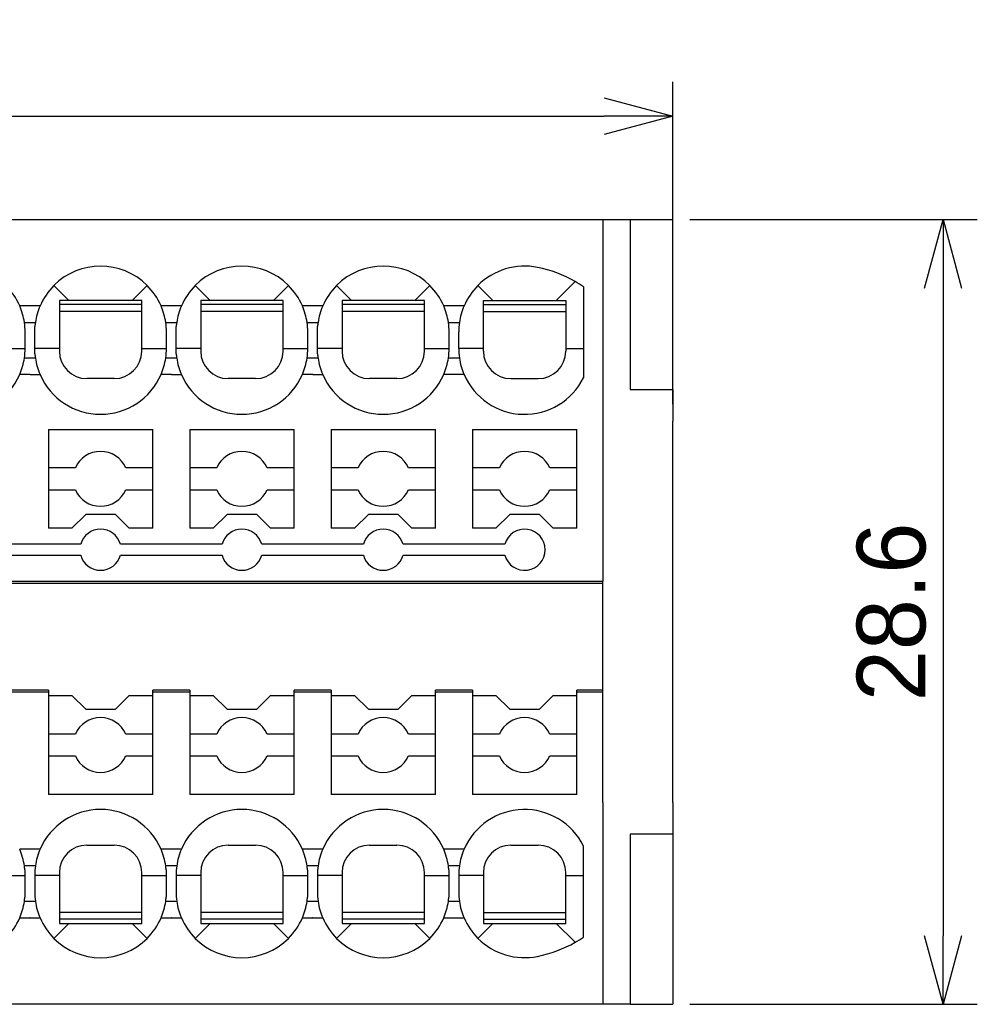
# Model space of a CAD drawing. Header units: millimetres. Extents: x -105 to 192, y -71 to 139.
# Tile 4 of 6: x 18 to 53, y 43 to 79. Entities that reach past the tile are written whole.
import ezdxf

# ---------------------------------------------------------------- set-up
doc = ezdxf.new("R2010")
doc.units = ezdxf.units.MM
doc.header["$LTSCALE"] = 1.5
doc.layers.get('0').update_dxf_attribs({"linetype": 'CONTINUOUS'})
doc.layers.get('Defpoints').update_dxf_attribs({"linetype": 'CONTINUOUS'})
doc.dimstyles.new('ISO-25', dxfattribs={"dimtxt": 2.5, "dimasz": 2.5, "dimexe": 1.25, "dimexo": 0.625, "dimtad": 1, "dimdsep": 46, "dimtxsty": 'STANDARD', "dimblk": 'OPEN30', "dimcen": 2.5, "dimadec": 0, "dimazin": 0, "dimtfac": 1, "dimtmove": 0, "dimatfit": 3, "dimldrblk": 'OPEN30', "dimfxl": 1, "dimarcsym": 0})

# ---------------------------------------------------------------- blocks, each defined once
blk = doc.blocks.new('_Open30')
at = {"color": 0, "linetype": 'ByBlock', "lineweight": -2}
for p, q in [((-1, 0.268), (0, 0)), ((0, 0), (-1, -0.268)), ((0, 0), (-1, 0))]:
    blk.add_line(p, q, dxfattribs=at)
blk = doc.blocks.new('*D15')
at = {"color": 0, "lineweight": -2, "transparency": 16777216}
for p, q in [((-19.107, 57.195), (-19.107, 76.825)), ((41.594, 65.085), (41.594, 76.825)), ((-16.607, 75.575), (39.094, 75.575))]:
    blk.add_line(p, q, dxfattribs=at)
at = {"layer": 'Defpoints', "color": 0, "transparency": 16777216}
for p in [(41.594, 75.575), (41.594, 64.46), (-19.107, 56.57)]:
    blk.add_point(p, dxfattribs=at)
at = {"color": 0, "lineweight": -2, "transparency": 16777216, "xscale": 2.5, "yscale": 2.5, "zscale": 2.5, "rotation": 180}
blk.add_blockref('_Open30', (-19.107, 75.575), dxfattribs=at)
at = {"color": 0, "lineweight": -2, "transparency": 16777216, "xscale": 2.5, "yscale": 2.5, "zscale": 2.5}
blk.add_blockref('_Open30', (41.594, 75.575), dxfattribs=at)
at = {"color": 0, "transparency": 16777216, "insert": (11.244, 77.45), "char_height": 2.5, "attachment_point": 5}
blk.add_mtext('60.7', dxfattribs=at)
blk = doc.blocks.new('*D16')
at = {"color": 0, "lineweight": -2, "transparency": 16777216}
for p, q in [((42.219, 71.81), (52.691, 71.81)), ((51.441, 69.31), (51.441, 45.71)), ((42.219, 43.21), (52.691, 43.21))]:
    blk.add_line(p, q, dxfattribs=at)
at = {"layer": 'Defpoints', "color": 0, "transparency": 16777216}
for p in [(41.594, 71.81), (41.594, 43.21), (51.441, 43.21)]:
    blk.add_point(p, dxfattribs=at)
at = {"color": 0, "lineweight": -2, "transparency": 16777216, "xscale": 2.5, "yscale": 2.5, "zscale": 2.5}
for p, rotation in [((51.441, 71.81), 90), ((51.441, 43.21), 270)]:
    blk.add_blockref('_Open30', p, dxfattribs=dict(at, rotation=rotation))
at = {"color": 0, "transparency": 16777216, "insert": (49.566, 57.51), "char_height": 2.5, "attachment_point": 5, "rotation": 90}
blk.add_mtext('28.6', dxfattribs=at)

msp = doc.modelspace()

# ---------------------------------------------------------------- linework, layer by layer
at = {"linetype": 'Continuous'}
for p, q in [((39.044, 71.81), (39.044, 69.81)), ((40.044, 71.81), (40.044, 65.61)), ((40.044, 71.81), (41.594, 71.81)), ((41.594, 65.61), (41.594, 71.81)), ((39.044, 69.81), (39.044, 68.81)), ((19.594, 68.86), (19.047, 69.407)), ((22.441, 69.407), (21.894, 68.86)), ((24.744, 68.86), (24.197, 69.407)), ((27.591, 69.407), (27.044, 68.86)), ((29.894, 68.86), (29.347, 69.407)), ((32.741, 69.407), (32.194, 68.86)), ((34.497, 69.407), (35.044, 68.86)), ((37.344, 68.86), (38.036, 69.552)), ((38.344, 69.36), (38.344, 67.11)), ((18.183, 68.661), (18.163, 68.661)), ((19.244, 68.86), (19.244, 68.71)), ((19.594, 68.86), (19.244, 68.86)), ((19.244, 68.71), (19.244, 68.46)), ((22.244, 68.71), (19.244, 68.71)), ((21.894, 68.86), (19.594, 68.86)), ((22.244, 68.86), (21.894, 68.86)), ((22.244, 68.71), (22.244, 68.86)), ((22.244, 68.46), (22.244, 68.71)), ((23.333, 68.661), (23.313, 68.661)), ((24.394, 68.86), (24.394, 68.71)), ((24.744, 68.86), (24.394, 68.86)), ((24.394, 68.71), (24.394, 68.46)), ((27.394, 68.71), (24.394, 68.71)), ((27.044, 68.86), (24.744, 68.86)), ((27.394, 68.86), (27.044, 68.86)), ((27.394, 68.71), (27.394, 68.86)), ((27.394, 68.46), (27.394, 68.71)), ((28.483, 68.661), (28.463, 68.661)), ((29.544, 68.86), (29.544, 68.71)), ((29.894, 68.86), (29.544, 68.86)), ((29.544, 68.71), (29.544, 68.46)), ((32.544, 68.71), (29.544, 68.71)), ((32.194, 68.86), (29.894, 68.86)), ((32.544, 68.86), (32.194, 68.86)), ((32.544, 68.71), (32.544, 68.86)), ((32.544, 68.46), (32.544, 68.71)), ((34.694, 68.71), (34.694, 68.86)), ((34.694, 68.86), (35.044, 68.86)), ((34.694, 68.46), (34.694, 68.71)), ((34.694, 68.71), (37.694, 68.71)), ((35.044, 68.86), (37.344, 68.86)), ((37.344, 68.86), (37.694, 68.86)), ((37.694, 68.86), (37.694, 68.71)), ((37.694, 68.71), (37.694, 68.46)), ((39.044, 68.81), (39.044, 64.46)), ((19.244, 68.46), (19.244, 67.11)), ((22.244, 68.46), (19.244, 68.46)), ((22.244, 67.11), (22.244, 68.46)), ((24.394, 68.46), (24.394, 67.11)), ((27.394, 68.46), (24.394, 68.46)), ((27.394, 67.11), (27.394, 68.46)), ((32.544, 68.46), (29.544, 68.46)), ((29.544, 68.46), (29.544, 67.11)), ((32.544, 67.11), (32.544, 68.46)), ((34.694, 68.46), (37.694, 68.46)), ((34.694, 67.11), (34.694, 68.46)), ((37.694, 68.46), (37.694, 67.11)), ((17.969, 68.058), (18.37, 68.058)), ((23.119, 68.058), (23.52, 68.058)), ((28.269, 68.058), (28.67, 68.058)), ((33.419, 68.058), (33.82, 68.058)), ((17.094, 67.11), (17.89, 67.11)), ((17.89, 67.11), (17.994, 67.11)), ((19.244, 67.11), (18.352, 67.11)), ((22.244, 67.11), (23.04, 67.11)), ((23.04, 67.11), (23.144, 67.11)), ((24.394, 67.11), (23.502, 67.11)), ((27.394, 67.11), (28.19, 67.11)), ((28.19, 67.11), (28.294, 67.11)), ((29.544, 67.11), (28.652, 67.11)), ((32.544, 67.11), (33.34, 67.11)), ((33.34, 67.11), (33.444, 67.11)), ((34.694, 67.11), (33.794, 67.11)), ((37.694, 67.11), (38.344, 67.11)), ((38.344, 67.11), (38.344, 66.044)), ((17.969, 66.763), (18.37, 66.763)), ((23.119, 66.763), (23.52, 66.763)), ((28.269, 66.763), (28.67, 66.763)), ((33.419, 66.763), (33.82, 66.763)), ((18.183, 66.16), (18.163, 66.16)), ((23.333, 66.16), (23.313, 66.16)), ((28.483, 66.16), (28.463, 66.16)), ((41.594, 65.61), (41.594, 64.46)), ((39.044, 64.46), (39.044, 58.63)), ((41.594, 50.56), (41.594, 64.46)), ((18.844, 64.16), (18.844, 62.76)), ((18.844, 64.16), (22.644, 64.16)), ((22.644, 62.76), (22.644, 64.16)), ((23.994, 64.16), (27.794, 64.16)), ((23.994, 64.16), (23.994, 62.76)), ((27.794, 62.76), (27.794, 64.16)), ((29.144, 64.16), (32.944, 64.16)), ((29.144, 64.16), (29.144, 62.76)), ((32.944, 62.76), (32.944, 64.16)), ((34.294, 64.16), (34.294, 62.76)), ((34.294, 64.16), (38.094, 64.16)), ((38.094, 62.76), (38.094, 64.16)), ((18.844, 62.76), (18.844, 61.96)), ((19.828, 62.76), (18.844, 62.76)), ((22.644, 62.76), (21.661, 62.76)), ((22.644, 61.96), (22.644, 62.76)), ((23.994, 62.76), (23.994, 61.96)), ((24.978, 62.76), (23.994, 62.76)), ((27.794, 62.76), (26.811, 62.76)), ((27.794, 61.96), (27.794, 62.76)), ((30.128, 62.76), (29.144, 62.76)), ((29.144, 62.76), (29.144, 61.96)), ((32.944, 62.76), (31.961, 62.76)), ((32.944, 61.96), (32.944, 62.76)), ((34.294, 62.76), (34.294, 61.96)), ((35.278, 62.76), (34.294, 62.76)), ((38.094, 62.76), (37.111, 62.76)), ((38.094, 61.96), (38.094, 62.76)), ((18.844, 61.96), (19.828, 61.96)), ((18.844, 61.96), (18.844, 60.56)), ((21.661, 61.96), (22.644, 61.96)), ((22.644, 60.56), (22.644, 61.96)), ((23.994, 61.96), (24.978, 61.96)), ((23.994, 61.96), (23.994, 60.56)), ((26.811, 61.96), (27.794, 61.96)), ((27.794, 60.56), (27.794, 61.96)), ((29.144, 61.96), (30.128, 61.96)), ((29.144, 61.96), (29.144, 60.56)), ((31.961, 61.96), (32.944, 61.96)), ((32.944, 60.56), (32.944, 61.96)), ((34.294, 61.96), (34.294, 60.56)), ((34.294, 61.96), (35.278, 61.96)), ((37.111, 61.96), (38.094, 61.96)), ((38.094, 60.56), (38.094, 61.96)), ((20.203, 61.06), (19.703, 60.56)), ((21.286, 61.06), (20.203, 61.06)), ((21.786, 60.56), (21.286, 61.06)), ((25.353, 61.06), (24.853, 60.56)), ((26.436, 61.06), (25.353, 61.06)), ((26.936, 60.56), (26.436, 61.06)), ((30.503, 61.06), (30.003, 60.56)), ((31.586, 61.06), (30.503, 61.06)), ((32.086, 60.56), (31.586, 61.06)), ((35.653, 61.06), (35.153, 60.56)), ((36.736, 61.06), (35.653, 61.06)), ((37.236, 60.56), (36.736, 61.06)), ((19.703, 60.56), (18.844, 60.56)), ((22.644, 60.56), (21.786, 60.56)), ((24.853, 60.56), (23.994, 60.56)), ((27.794, 60.56), (26.936, 60.56)), ((30.003, 60.56), (29.144, 60.56)), ((32.944, 60.56), (32.086, 60.56)), ((35.153, 60.56), (34.294, 60.56)), ((38.094, 60.56), (37.236, 60.56)), ((20.022, 59.975), (16.317, 59.975)), ((25.172, 59.975), (21.467, 59.975)), ((30.322, 59.975), (26.617, 59.975)), ((35.472, 59.975), (31.767, 59.975)), ((16.317, 59.575), (20.022, 59.575)), ((21.467, 59.575), (25.172, 59.575)), ((26.617, 59.575), (30.322, 59.575)), ((31.767, 59.575), (35.472, 59.575)), ((-6.906, 58.63), (39.044, 58.63)), ((-6.906, 58.56), (39.044, 58.56)), ((39.044, 58.56), (39.044, 58.63)), ((39.044, 54.66), (39.044, 58.56)), ((18.844, 54.66), (17.494, 54.66)), ((18.844, 54.591), (17.494, 54.591)), ((18.844, 54.66), (18.844, 54.591)), ((18.844, 54.591), (18.844, 54.46)), ((23.994, 54.66), (22.644, 54.66)), ((22.644, 54.591), (22.644, 54.66)), ((23.994, 54.591), (22.644, 54.591)), ((22.644, 54.46), (22.644, 54.591)), ((23.994, 54.66), (23.994, 54.591)), ((23.994, 54.591), (23.994, 54.46)), ((29.144, 54.66), (27.794, 54.66)), ((27.794, 54.591), (27.794, 54.66)), ((29.144, 54.591), (27.794, 54.591)), ((27.794, 54.46), (27.794, 54.591)), ((29.144, 54.66), (29.144, 54.591)), ((29.144, 54.591), (29.144, 54.46)), ((34.294, 54.66), (32.944, 54.66)), ((32.944, 54.591), (32.944, 54.66)), ((32.944, 54.46), (32.944, 54.591)), ((34.294, 54.591), (32.944, 54.591)), ((34.294, 54.66), (34.294, 54.591)), ((34.294, 54.591), (34.294, 54.46)), ((39.044, 54.66), (38.094, 54.66)), ((38.094, 54.591), (38.094, 54.66)), ((39.044, 54.591), (38.094, 54.591)), ((38.094, 54.46), (38.094, 54.591)), ((39.044, 54.591), (39.044, 54.66)), ((39.044, 50.56), (39.044, 54.591)), ((18.844, 54.46), (18.844, 53.06)), ((18.844, 54.46), (19.703, 54.46)), ((19.703, 54.46), (20.203, 53.96)), ((21.286, 53.961), (21.786, 54.46)), ((21.786, 54.46), (22.644, 54.46)), ((22.644, 53.06), (22.644, 54.46)), ((23.994, 54.46), (24.853, 54.46)), ((23.994, 54.46), (23.994, 53.06)), ((24.853, 54.46), (25.353, 53.96)), ((26.436, 53.961), (26.936, 54.46)), ((26.936, 54.46), (27.794, 54.46)), ((27.794, 53.06), (27.794, 54.46)), ((29.144, 54.46), (30.003, 54.46)), ((29.144, 54.46), (29.144, 53.06)), ((30.003, 54.46), (30.503, 53.96)), ((31.586, 53.961), (32.086, 54.46)), ((32.086, 54.46), (32.944, 54.46)), ((32.944, 53.06), (32.944, 54.46)), ((34.294, 54.46), (35.153, 54.46)), ((34.294, 54.46), (34.294, 53.06)), ((35.153, 54.46), (35.653, 53.96)), ((36.736, 53.961), (37.236, 54.46)), ((37.236, 54.46), (38.094, 54.46)), ((38.094, 53.06), (38.094, 54.46)), ((20.203, 53.96), (21.286, 53.961)), ((25.353, 53.96), (26.436, 53.961)), ((30.503, 53.96), (31.586, 53.961)), ((35.653, 53.96), (36.736, 53.961)), ((19.828, 53.06), (18.844, 53.06)), ((18.844, 53.06), (18.844, 52.26)), ((22.644, 53.06), (21.661, 53.06)), ((22.644, 52.26), (22.644, 53.06)), ((24.978, 53.06), (23.994, 53.06)), ((23.994, 53.06), (23.994, 52.26)), ((27.794, 53.06), (26.811, 53.06)), ((27.794, 52.26), (27.794, 53.06)), ((30.128, 53.06), (29.144, 53.06)), ((29.144, 53.06), (29.144, 52.26)), ((32.944, 53.06), (31.961, 53.06)), ((32.944, 52.26), (32.944, 53.06)), ((35.278, 53.06), (34.294, 53.06)), ((34.294, 53.06), (34.294, 52.26)), ((38.094, 53.06), (37.111, 53.06)), ((38.094, 52.26), (38.094, 53.06)), ((18.844, 52.26), (19.828, 52.26)), ((18.844, 52.26), (18.844, 50.86)), ((21.661, 52.26), (22.644, 52.26)), ((22.644, 50.86), (22.644, 52.26)), ((23.994, 52.26), (24.978, 52.26)), ((23.994, 52.26), (23.994, 50.86)), ((26.811, 52.26), (27.794, 52.26)), ((27.794, 50.86), (27.794, 52.26)), ((29.144, 52.26), (30.128, 52.26)), ((29.144, 52.26), (29.144, 50.86)), ((31.961, 52.26), (32.944, 52.26)), ((32.944, 50.86), (32.944, 52.26)), ((34.294, 52.26), (35.278, 52.26)), ((34.294, 52.26), (34.294, 50.86)), ((37.111, 52.26), (38.094, 52.26)), ((38.094, 50.86), (38.094, 52.26)), ((22.644, 50.86), (18.844, 50.86)), ((27.794, 50.86), (23.994, 50.86)), ((32.944, 50.86), (29.144, 50.86)), ((38.094, 50.86), (34.294, 50.86)), ((39.044, 50.56), (39.044, 46.21)), ((41.594, 50.56), (41.594, 49.41)), ((40.044, 49.41), (40.044, 43.21)), ((41.594, 49.41), (41.594, 43.21)), ((18.183, 48.861), (18.163, 48.861)), ((23.333, 48.861), (23.313, 48.861)), ((28.483, 48.861), (28.463, 48.861)), ((38.344, 47.91), (38.344, 48.977)), ((18.37, 48.258), (17.969, 48.258)), ((23.52, 48.258), (23.119, 48.258)), ((28.67, 48.258), (28.269, 48.258)), ((33.82, 48.258), (33.419, 48.258)), ((17.094, 47.91), (17.986, 47.91)), ((18.449, 47.91), (18.344, 47.91)), ((19.244, 47.91), (18.449, 47.91)), ((19.244, 47.91), (19.244, 46.56)), ((22.244, 46.56), (22.244, 47.91)), ((22.244, 47.91), (23.136, 47.91)), ((23.599, 47.91), (23.494, 47.91)), ((24.394, 47.91), (23.599, 47.91)), ((24.394, 47.91), (24.394, 46.56)), ((27.394, 47.91), (28.286, 47.91)), ((27.394, 46.56), (27.394, 47.91)), ((28.749, 47.91), (28.644, 47.91)), ((29.544, 47.91), (28.749, 47.91)), ((29.544, 47.91), (29.544, 46.56)), ((32.544, 47.91), (33.436, 47.91)), ((32.544, 46.56), (32.544, 47.91)), ((34.694, 47.91), (33.794, 47.91)), ((34.694, 47.91), (34.694, 46.56)), ((37.694, 47.91), (38.344, 47.91)), ((37.694, 46.56), (37.694, 47.91)), ((38.344, 45.66), (38.344, 47.91)), ((17.969, 46.963), (18.37, 46.963)), ((23.119, 46.963), (23.52, 46.963)), ((28.269, 46.963), (28.67, 46.963)), ((33.419, 46.963), (33.82, 46.963)), ((18.183, 46.36), (18.163, 46.36)), ((19.244, 46.56), (19.244, 46.31)), ((22.244, 46.56), (19.244, 46.56)), ((22.244, 46.31), (19.244, 46.31)), ((19.244, 46.31), (19.244, 46.16)), ((22.244, 46.31), (22.244, 46.56)), ((22.244, 46.16), (22.244, 46.31)), ((23.333, 46.36), (23.313, 46.36)), ((27.394, 46.56), (24.394, 46.56)), ((24.394, 46.56), (24.394, 46.31)), ((27.394, 46.31), (24.394, 46.31)), ((24.394, 46.31), (24.394, 46.16)), ((27.394, 46.31), (27.394, 46.56)), ((27.394, 46.16), (27.394, 46.31)), ((28.483, 46.36), (28.463, 46.36)), ((32.544, 46.56), (29.544, 46.56)), ((29.544, 46.56), (29.544, 46.31)), ((32.544, 46.31), (29.544, 46.31)), ((29.544, 46.31), (29.544, 46.16)), ((32.544, 46.31), (32.544, 46.56)), ((32.544, 46.16), (32.544, 46.31)), ((34.694, 46.56), (37.694, 46.56)), ((34.694, 46.56), (34.694, 46.31)), ((34.694, 46.31), (37.694, 46.31)), ((34.694, 46.31), (34.694, 46.16)), ((37.694, 46.31), (37.694, 46.56)), ((37.694, 46.16), (37.694, 46.31)), ((19.047, 45.613), (19.594, 46.16)), ((19.244, 46.16), (19.594, 46.16)), ((19.594, 46.16), (21.894, 46.16)), ((21.894, 46.16), (22.244, 46.16)), ((21.894, 46.16), (22.441, 45.613)), ((24.197, 45.613), (24.744, 46.16)), ((24.394, 46.16), (24.744, 46.16)), ((24.744, 46.16), (27.044, 46.16)), ((27.044, 46.16), (27.394, 46.16)), ((27.044, 46.16), (27.591, 45.613)), ((29.347, 45.613), (29.894, 46.16)), ((29.544, 46.16), (29.894, 46.16)), ((29.894, 46.16), (32.194, 46.16)), ((32.194, 46.16), (32.544, 46.16)), ((32.194, 46.16), (32.741, 45.613)), ((34.497, 45.613), (35.044, 46.16)), ((34.694, 46.16), (35.044, 46.16)), ((35.044, 46.16), (37.344, 46.16)), ((37.344, 46.16), (37.694, 46.16)), ((37.344, 46.16), (38.036, 45.469)), ((39.044, 46.21), (39.044, 45.21)), ((39.044, 45.21), (39.044, 43.21)), ((40.044, 43.21), (41.594, 43.21))]:
    msp.add_line(p, q, dxfattribs=at)
for centre, radius, start, end in [((20.744, 67.71), 2.4, 45, 135), ((25.894, 67.71), 2.4, 45, 135), ((31.044, 67.71), 2.4, 45, 135), ((36.194, 67.71), 2.4, 78.5416, 135), ((35.763, 65.553), 4.6, 60.3821, 78.6101), ((15.594, 67.71), 2.4, 23.3241, 45), ((20.744, 67.71), 2.4, 135, 156.6759), ((20.744, 67.71), 2.4, 23.3241, 45), ((25.894, 67.71), 2.4, 135, 156.6759), ((25.894, 67.71), 2.4, 23.3241, 45), ((31.044, 67.71), 2.4, 135, 156.6759), ((31.044, 67.71), 2.4, 23.3241, 45), ((36.194, 67.71), 2.4, 135, 156.6759), ((35.763, 65.553), 4.6, 55.8592, 60.3821), ((15.594, 67.71), 2.4, 8.3295, 23.3241), ((20.744, 67.71), 2.4, 156.6759, 171.6705), ((20.744, 67.71), 2.4, 8.3295, 23.3241), ((25.894, 67.71), 2.4, 156.6759, 171.6705), ((25.894, 67.71), 2.4, 8.3295, 23.3241), ((31.044, 67.71), 2.4, 156.6759, 171.6705), ((31.044, 67.71), 2.4, 8.3295, 23.3241), ((36.194, 67.71), 2.4, 156.6759, 171.6705), ((15.594, 67.71), 2.4, 0, 8.3295), ((20.744, 67.71), 2.4, 171.6705, 175.3205), ((20.744, 67.71), 2.4, 0, 8.3295), ((25.894, 67.71), 2.4, 171.6705, 175.3205), ((25.894, 67.71), 2.4, 0, 8.3295), ((31.044, 67.71), 2.4, 171.6705, 175.3205), ((31.044, 67.71), 2.4, 0, 8.3295), ((36.194, 67.71), 2.4, 171.6705, 179.9997), ((15.594, 67.11), 2.4, 351.6705, 360), ((20.744, 67.11), 2.4, 351.6705, 360), ((25.894, 67.11), 2.4, 351.6705, 0), ((31.044, 67.11), 2.4, 351.6705, 0), ((36.194, 67.11), 2.4, 180, 188.3295), ((15.594, 67.11), 2.4, 336.6759, 351.6705), ((20.744, 67.11), 2.4, 184.6795, 188.3295), ((20.744, 67.11), 2.4, 188.3295, 203.3241), ((20.244, 67.01), 1, 180, 270), ((21.244, 67.01), 1, 270, 360), ((20.744, 67.11), 2.4, 336.6759, 351.6705), ((25.894, 67.11), 2.4, 184.6795, 188.3295), ((25.894, 67.11), 2.4, 188.3295, 203.3241), ((25.394, 67.01), 1, 180, 270), ((26.394, 67.01), 1, 270, 360), ((25.894, 67.11), 2.4, 336.6759, 351.6705), ((31.044, 67.11), 2.4, 184.6795, 188.3295), ((31.044, 67.11), 2.4, 188.3295, 203.3241), ((30.544, 67.01), 1, 180, 270), ((31.544, 67.01), 1, 270, 360), ((31.044, 67.11), 2.4, 336.6759, 351.6705), ((36.194, 67.11), 2.4, 188.3295, 203.3241), ((35.694, 67.01), 1, 180, 270), ((36.694, 67.01), 1, 270, 360), ((15.594, 67.11), 2.4, 203.3241, 336.6759), ((20.744, 67.11), 2.4, 203.3241, 336.6759), ((25.894, 67.11), 2.4, 203.3241, 336.6759), ((31.044, 67.11), 2.4, 203.3241, 336.6759), ((36.194, 67.11), 2.4, 203.3241, 333.6157), ((20.744, 62.36), 1, 23.5782, 156.4218), ((25.894, 62.36), 1, 23.5782, 156.4218), ((31.044, 62.36), 1, 23.5782, 156.4218), ((36.194, 62.36), 1, 23.5782, 156.4218), ((20.744, 62.36), 1, 203.5782, 336.4218), ((25.894, 62.36), 1, 203.5782, 336.4218), ((31.044, 62.36), 1, 203.5782, 336.4218), ((36.194, 62.36), 1, 203.5782, 336.4218), ((20.745, 59.775), 0.75, 15.466, 164.534), ((25.895, 59.775), 0.75, 15.466, 164.534), ((31.045, 59.775), 0.75, 15.466, 164.534), ((36.195, 59.775), 0.75, 195.466, 164.534), ((20.745, 59.775), 0.75, 195.466, 344.534), ((25.895, 59.775), 0.75, 195.466, 344.534), ((31.045, 59.775), 0.75, 195.466, 344.534), ((20.744, 52.66), 1, 23.5782, 156.4218), ((25.894, 52.66), 1, 23.5782, 156.4218), ((31.044, 52.66), 1, 23.5782, 156.4218), ((36.194, 52.66), 1, 23.5782, 156.4218), ((20.744, 52.66), 1, 203.5782, 336.4218), ((25.894, 52.66), 1, 203.5782, 336.4218), ((31.044, 52.66), 1, 203.5782, 336.4218), ((36.194, 52.66), 1, 203.5782, 336.4218), ((20.744, 47.91), 2.4, 23.3241, 156.6759), ((25.894, 47.91), 2.4, 23.3241, 156.6759), ((31.044, 47.91), 2.4, 23.3241, 156.6759), ((36.194, 47.91), 2.4, 26.3843, 156.6759), ((15.594, 47.91), 2.4, 8.3295, 23.3241), ((20.744, 47.91), 2.4, 156.6759, 171.6705), ((20.244, 48.01), 1, 90, 180), ((21.244, 48.01), 1, 360, 90), ((20.744, 47.91), 2.4, 8.3295, 23.3241), ((25.894, 47.91), 2.4, 156.6759, 171.6705), ((25.394, 48.01), 1, 90, 180), ((26.394, 48.01), 1, 360, 90), ((25.894, 47.91), 2.4, 8.3295, 23.3241), ((31.044, 47.91), 2.4, 156.6759, 171.6705), ((30.544, 48.01), 1, 90, 180), ((31.544, 48.01), 1, 360, 90), ((31.044, 47.91), 2.4, 8.3295, 23.3241), ((36.194, 47.91), 2.4, 156.6759, 171.6705), ((35.694, 48.01), 1, 90, 180), ((36.694, 48.01), 1, 0, 90), ((15.594, 47.91), 2.4, 4.6795, 8.3295), ((20.744, 47.91), 2.4, 171.6705, 180), ((20.744, 47.91), 2.4, 4.6795, 8.3295), ((25.894, 47.91), 2.4, 171.6705, 180), ((25.894, 47.91), 2.4, 4.6795, 8.3295), ((31.044, 47.91), 2.4, 171.6705, 180), ((31.044, 47.91), 2.4, 4.6795, 8.3295), ((36.194, 47.91), 2.4, 171.6705, 180), ((15.594, 47.31), 2.4, 351.6705, 355.3205), ((20.744, 47.31), 2.4, 180, 188.3295), ((20.744, 47.31), 2.4, 351.6705, 355.3205), ((25.894, 47.31), 2.4, 180, 188.3295), ((25.894, 47.31), 2.4, 351.6705, 355.3205), ((31.044, 47.31), 2.4, 180, 188.3295), ((31.044, 47.31), 2.4, 351.6705, 355.3205), ((36.194, 47.31), 2.4, 180.0003, 188.3295), ((15.594, 47.31), 2.4, 336.6759, 351.6705), ((20.744, 47.31), 2.4, 188.3295, 203.3241), ((20.744, 47.31), 2.4, 336.6759, 351.6705), ((25.894, 47.31), 2.4, 188.3295, 203.3241), ((25.894, 47.31), 2.4, 336.6759, 351.6705), ((31.044, 47.31), 2.4, 188.3295, 203.3241), ((31.044, 47.31), 2.4, 336.6759, 351.6705), ((36.194, 47.31), 2.4, 188.3295, 203.3241), ((15.594, 47.31), 2.4, 315, 336.6759), ((20.744, 47.31), 2.4, 203.3241, 225), ((20.744, 47.31), 2.4, 315, 336.6759), ((25.894, 47.31), 2.4, 203.3241, 225), ((25.894, 47.31), 2.4, 315, 336.6759), ((31.044, 47.31), 2.4, 203.3241, 225), ((31.044, 47.31), 2.4, 315, 336.6759), ((36.194, 47.31), 2.4, 203.3241, 225), ((20.744, 47.31), 2.4, 225, 315), ((25.894, 47.31), 2.4, 225, 315), ((31.044, 47.31), 2.4, 225, 315), ((36.194, 47.31), 2.4, 225, 281.4584), ((35.763, 49.468), 4.6, 299.6179, 304.1408), ((35.763, 49.468), 4.6, 281.3899, 299.6179)]:
    msp.add_arc(centre, radius, start, end, dxfattribs=at)
for points in [[(-17.406, 71.81), (-12.701, 71.81), (-3.293, 71.81), (10.819, 71.81), (24.932, 71.81), (34.34, 71.81), (39.044, 71.81)], [(18.163, 68.661), (18.133, 68.661), (18.072, 68.661), (17.981, 68.661), (17.89, 68.661), (17.829, 68.661), (17.798, 68.661)], [(23.313, 68.661), (23.283, 68.661), (23.222, 68.661), (23.131, 68.661), (23.04, 68.661), (22.979, 68.661), (22.948, 68.661)], [(28.463, 68.661), (28.433, 68.661), (28.372, 68.661), (28.281, 68.661), (28.19, 68.661), (28.129, 68.661), (28.098, 68.661)], [(33.991, 68.661), (33.929, 68.661), (33.805, 68.661), (33.619, 68.661), (33.434, 68.661), (33.31, 68.661), (33.248, 68.661)], [(17.994, 67.11), (17.994, 67.16), (17.994, 67.26), (17.994, 67.41), (17.994, 67.56), (17.994, 67.66), (17.994, 67.71)], [(23.144, 67.11), (23.144, 67.16), (23.144, 67.26), (23.144, 67.41), (23.144, 67.56), (23.144, 67.66), (23.144, 67.71)], [(28.294, 67.11), (28.294, 67.16), (28.294, 67.26), (28.294, 67.41), (28.294, 67.56), (28.294, 67.66), (28.294, 67.71)], [(33.444, 67.11), (33.444, 67.16), (33.444, 67.26), (33.444, 67.41), (33.444, 67.56), (33.444, 67.66), (33.444, 67.71)], [(33.794, 67.11), (33.794, 67.21), (33.794, 67.41), (33.794, 67.61), (33.794, 67.71)], [(18.352, 66.915), (18.352, 66.947), (18.352, 67.013), (18.352, 67.078), (18.352, 67.11)], [(28.652, 66.915), (28.652, 66.947), (28.652, 67.013), (28.652, 67.078), (28.652, 67.11)], [(18.163, 66.16), (18.133, 66.16), (18.072, 66.16), (17.981, 66.16), (17.89, 66.16), (17.829, 66.16), (17.798, 66.16)], [(41.594, 49.41), (41.465, 49.41), (41.207, 49.41), (40.819, 49.41), (40.432, 49.41), (40.174, 49.41), (40.044, 49.41)], [(18.163, 48.861), (18.133, 48.861), (18.072, 48.861), (17.981, 48.861), (17.89, 48.861), (17.829, 48.861), (17.798, 48.861)], [(23.313, 48.861), (23.283, 48.861), (23.222, 48.861), (23.131, 48.861), (23.04, 48.861), (22.979, 48.861), (22.948, 48.861)], [(28.841, 48.861), (28.811, 48.861), (28.751, 48.861), (28.662, 48.861), (28.572, 48.861), (28.512, 48.861), (28.483, 48.861)], [(17.986, 48.106), (17.986, 48.074), (17.986, 48.008), (17.986, 47.943), (17.986, 47.91)], [(23.136, 48.106), (23.136, 48.074), (23.136, 48.008), (23.136, 47.943), (23.136, 47.91)], [(28.286, 48.106), (28.286, 48.074), (28.286, 48.008), (28.286, 47.943), (28.286, 47.91)], [(33.436, 48.106), (33.436, 48.074), (33.436, 48.008), (33.436, 47.943), (33.436, 47.91)], [(18.344, 47.91), (18.344, 47.86), (18.344, 47.76), (18.344, 47.61), (18.344, 47.46), (18.344, 47.36), (18.344, 47.31)], [(23.494, 47.91), (23.494, 47.86), (23.494, 47.76), (23.494, 47.61), (23.494, 47.46), (23.494, 47.36), (23.494, 47.31)], [(28.644, 47.91), (28.644, 47.86), (28.644, 47.76), (28.644, 47.61), (28.644, 47.46), (28.644, 47.36), (28.644, 47.31)], [(33.794, 47.91), (33.794, 47.86), (33.794, 47.76), (33.794, 47.61), (33.794, 47.46), (33.794, 47.36), (33.794, 47.31)], [(17.798, 46.36), (17.829, 46.36), (17.89, 46.36), (17.981, 46.36), (18.072, 46.36), (18.133, 46.36), (18.163, 46.36)], [(22.948, 46.36), (22.979, 46.36), (23.04, 46.36), (23.131, 46.36), (23.222, 46.36), (23.283, 46.36), (23.313, 46.36)], [(39.044, 43.21), (34.34, 43.21), (24.932, 43.21), (10.819, 43.21), (-3.293, 43.21), (-12.701, 43.21), (-17.406, 43.21)]]:
    msp.add_open_spline(points, degree=3, dxfattribs=at)
for points, knots in [([(39.044, 71.81), (39.128, 71.81), (39.294, 71.81), (39.544, 71.81), (39.794, 71.81), (39.961, 71.81), (40.044, 71.81)], [0, 0, 0, 0, 0.25, 0.500001, 0.750001, 1.000001, 1.000001, 1.000001, 1.000001]), ([(18.541, 68.661), (18.511, 68.661), (18.451, 68.661), (18.362, 68.661), (18.272, 68.661), (18.212, 68.661), (18.183, 68.661)], [0, 0, 0, 0, 0.0894749, 0.1789497, 0.2684246, 0.3578994, 0.3578994, 0.3578994, 0.3578994]), ([(23.691, 68.661), (23.661, 68.661), (23.601, 68.661), (23.512, 68.661), (23.422, 68.661), (23.362, 68.661), (23.333, 68.661)], [0, 0, 0, 0, 0.0894749, 0.1789497, 0.2684246, 0.3578994, 0.3578994, 0.3578994, 0.3578994]), ([(28.841, 68.661), (28.811, 68.661), (28.751, 68.661), (28.662, 68.661), (28.572, 68.661), (28.512, 68.661), (28.483, 68.661)], [0, 0, 0, 0, 0.0894749, 0.1789497, 0.2684246, 0.3578994, 0.3578994, 0.3578994, 0.3578994]), ([(18.352, 67.11), (18.352, 67.16), (18.352, 67.26), (18.352, 67.443), (18.352, 67.658), (18.352, 67.824), (18.352, 67.906)], [0, 0, 0, 0, 0.1499697, 0.2999394, 0.547869, 0.7957986, 0.7957986, 0.7957986, 0.7957986]), ([(23.502, 67.11), (23.502, 67.16), (23.502, 67.26), (23.502, 67.443), (23.502, 67.658), (23.502, 67.824), (23.502, 67.906)], [0, 0, 0, 0, 0.1499697, 0.2999394, 0.547869, 0.7957986, 0.7957986, 0.7957986, 0.7957986]), ([(28.652, 67.11), (28.652, 67.16), (28.652, 67.26), (28.652, 67.443), (28.652, 67.658), (28.652, 67.824), (28.652, 67.906)], [0, 0, 0, 0, 0.1499697, 0.2999394, 0.547869, 0.7957986, 0.7957986, 0.7957986, 0.7957986]), ([(19.244, 67.11), (19.244, 67.101), (19.244, 67.084), (19.244, 67.059), (19.244, 67.035), (19.244, 67.019), (19.244, 67.01)], [0, 0, 0, 0, 0.02921413, 0.05000399, 0.0750328, 0.09999999, 0.09999999, 0.09999999, 0.09999999]), ([(22.244, 67.01), (22.244, 67.017), (22.244, 67.034), (22.244, 67.058), (22.244, 67.084), (22.244, 67.101), (22.244, 67.11)], [0, 0, 0, 0, 0.02044144, 0.04982041, 0.0720239, 0.1, 0.1, 0.1, 0.1]), ([(23.502, 66.915), (23.502, 66.947), (23.502, 67.013), (23.502, 67.078), (23.502, 67.11)], [0, 0, 0, 0, 0.097898, 0.195796, 0.195796, 0.195796, 0.195796]), ([(24.394, 67.11), (24.394, 67.101), (24.394, 67.084), (24.394, 67.059), (24.394, 67.035), (24.394, 67.019), (24.394, 67.01)], [0, 0, 0, 0, 0.02866515, 0.05000399, 0.0750328, 0.09999999, 0.09999999, 0.09999999, 0.09999999]), ([(27.394, 67.01), (27.394, 67.018), (27.394, 67.034), (27.394, 67.058), (27.394, 67.084), (27.394, 67.101), (27.394, 67.11)], [0, 0, 0, 0, 0.02123938, 0.04982041, 0.07122615, 0.1, 0.1, 0.1, 0.1]), ([(29.544, 67.11), (29.544, 67.103), (29.544, 67.086), (29.544, 67.061), (29.544, 67.035), (29.544, 67.019), (29.544, 67.01)], [0, 0, 0, 0, 0.02191578, 0.05000399, 0.0750328, 0.09999999, 0.09999999, 0.09999999, 0.09999999]), ([(32.544, 67.01), (32.544, 67.017), (32.544, 67.033), (32.544, 67.059), (32.544, 67.086), (32.544, 67.103), (32.544, 67.11)], [0, 0, 0, 0, 0.01874953, 0.04982041, 0.07775681, 0.1, 0.1, 0.1, 0.1]), ([(34.694, 67.01), (34.694, 67.019), (34.694, 67.036), (34.694, 67.062), (34.694, 67.086), (34.694, 67.103), (34.694, 67.11)], [0, 0, 0, 0, 0.02612251, 0.04982041, 0.0773435, 0.1, 0.1, 0.1, 0.1]), ([(37.694, 67.11), (37.694, 67.103), (37.694, 67.086), (37.694, 67.062), (37.694, 67.039), (37.694, 67.023), (37.694, 67.014), (37.694, 67.01)], [0, 0, 0, 0, 0.02247289, 0.05000399, 0.07316739, 0.09044311, 0.09999999, 0.09999999, 0.09999999, 0.09999999]), ([(18.183, 66.16), (18.212, 66.16), (18.272, 66.16), (18.362, 66.16), (18.451, 66.16), (18.511, 66.16), (18.541, 66.16)], [0, 0, 0, 0, 0.0894749, 0.1789498, 0.2684247, 0.3578996, 0.3578996, 0.3578996, 0.3578996]), ([(23.313, 66.16), (23.283, 66.16), (23.222, 66.16), (23.131, 66.16), (23.04, 66.16), (22.979, 66.16), (22.948, 66.16)], [0, 0, 0, 0, 0.0912398, 0.1824795, 0.2737193, 0.3649591, 0.3649591, 0.3649591, 0.3649591]), ([(23.333, 66.16), (23.362, 66.16), (23.422, 66.16), (23.512, 66.16), (23.601, 66.16), (23.661, 66.16), (23.691, 66.16)], [0, 0, 0, 0, 0.0894749, 0.1789498, 0.2684247, 0.3578996, 0.3578996, 0.3578996, 0.3578996]), ([(28.463, 66.16), (28.433, 66.16), (28.372, 66.16), (28.281, 66.16), (28.19, 66.16), (28.129, 66.16), (28.098, 66.16)], [0, 0, 0, 0, 0.0912398, 0.1824795, 0.2737193, 0.3649591, 0.3649591, 0.3649591, 0.3649591]), ([(28.483, 66.16), (28.512, 66.16), (28.572, 66.16), (28.662, 66.16), (28.751, 66.16), (28.811, 66.16), (28.841, 66.16)], [0, 0, 0, 0, 0.0894749, 0.1789498, 0.2684247, 0.3578996, 0.3578996, 0.3578996, 0.3578996]), ([(33.991, 66.16), (33.929, 66.16), (33.805, 66.16), (33.619, 66.16), (33.434, 66.16), (33.31, 66.16), (33.248, 66.16)], [0, 0, 0, 0, 0.1855638, 0.3711275, 0.5566913, 0.742255, 0.742255, 0.742255, 0.742255]), ([(21.244, 66.01), (21.206, 66.01), (21.128, 66.01), (21.006, 66.01), (20.877, 66.01), (20.745, 66.01), (20.612, 66.01), (20.481, 66.01), (20.359, 66.01), (20.28, 66.01), (20.244, 66.01)], [0, 0, 0, 0, 0.1138994, 0.2355476, 0.3653976, 0.5002305, 0.6322271, 0.7646394, 0.8928858, 1, 1, 1, 1]), ([(26.394, 66.01), (26.356, 66.01), (26.278, 66.01), (26.156, 66.01), (26.027, 66.01), (25.895, 66.01), (25.762, 66.01), (25.631, 66.01), (25.509, 66.01), (25.43, 66.01), (25.394, 66.01)], [0, 0, 0, 0, 0.1138994, 0.2355476, 0.3653976, 0.5002305, 0.6322666, 0.7646394, 0.8928858, 1, 1, 1, 1]), ([(31.544, 66.01), (31.506, 66.01), (31.428, 66.01), (31.306, 66.01), (31.177, 66.01), (31.045, 66.01), (30.912, 66.01), (30.781, 66.01), (30.659, 66.01), (30.58, 66.01), (30.544, 66.01)], [0, 0, 0, 0, 0.1138994, 0.2355476, 0.3653976, 0.5002305, 0.6323083, 0.7646394, 0.8928013, 1, 1, 1, 1]), ([(35.694, 66.01), (35.732, 66.01), (35.811, 66.01), (35.933, 66.01), (36.061, 66.01), (36.194, 66.01), (36.327, 66.01), (36.45, 66.01), (36.573, 66.01), (36.651, 66.01), (36.694, 66.01)], [0, 0, 0, 0, 0.113899, 0.235548, 0.365398, 0.500231, 0.632338, 0.764639, 0.869563, 1, 1, 1, 1]), ([(40.044, 65.61), (40.174, 65.61), (40.432, 65.61), (40.819, 65.61), (41.207, 65.61), (41.465, 65.61), (41.594, 65.61)], [0, 0, 0, 0, 0.3875, 0.775, 1.1625, 1.55, 1.55, 1.55, 1.55]), ([(18.541, 48.861), (18.511, 48.861), (18.451, 48.861), (18.362, 48.861), (18.272, 48.861), (18.212, 48.861), (18.183, 48.861)], [0, 0, 0, 0, 0.0894747, 0.1789494, 0.268424, 0.3578987, 0.3578987, 0.3578987, 0.3578987]), ([(20.244, 49.01), (20.282, 49.01), (20.361, 49.01), (20.483, 49.01), (20.611, 49.01), (20.744, 49.01), (20.877, 49.01), (21.011, 49.01), (21.133, 49.01), (21.212, 49.01), (21.244, 49.01)], [0, 0, 0, 0, 0.1138994, 0.2355476, 0.3653976, 0.5002305, 0.632275, 0.7646394, 0.9015147, 1, 1, 1, 1]), ([(23.691, 48.861), (23.661, 48.861), (23.601, 48.861), (23.512, 48.861), (23.422, 48.861), (23.362, 48.861), (23.333, 48.861)], [0, 0, 0, 0, 0.0894747, 0.1789494, 0.268424, 0.3578987, 0.3578987, 0.3578987, 0.3578987]), ([(25.394, 49.01), (25.432, 49.01), (25.511, 49.01), (25.633, 49.01), (25.761, 49.01), (25.894, 49.01), (26.027, 49.01), (26.161, 49.01), (26.284, 49.01), (26.362, 49.01), (26.394, 49.01)], [0, 0, 0, 0, 0.1138994, 0.2355476, 0.3653976, 0.5002305, 0.6321943, 0.7646394, 0.9026405, 1, 1, 1, 1]), ([(28.463, 48.861), (28.433, 48.861), (28.372, 48.861), (28.281, 48.861), (28.19, 48.861), (28.129, 48.861), (28.098, 48.861)], [0, 0, 0, 0, 0.09124, 0.18248, 0.27372, 0.36496, 0.36496, 0.36496, 0.36496]), ([(30.544, 49.01), (30.582, 49.01), (30.661, 49.01), (30.783, 49.01), (30.911, 49.01), (31.044, 49.01), (31.177, 49.01), (31.31, 49.01), (31.433, 49.01), (31.511, 49.01), (31.544, 49.01)], [0, 0, 0, 0, 0.1138994, 0.2355476, 0.3653976, 0.5002305, 0.632275, 0.7646394, 0.9010485, 1, 1, 1, 1]), ([(33.991, 48.861), (33.929, 48.861), (33.805, 48.861), (33.619, 48.861), (33.434, 48.861), (33.31, 48.861), (33.248, 48.861)], [0, 0, 0, 0, 0.1855638, 0.3711277, 0.5566915, 0.7422554, 0.7422554, 0.7422554, 0.7422554]), ([(35.694, 49.01), (35.732, 49.01), (35.811, 49.01), (35.933, 49.01), (36.061, 49.01), (36.194, 49.01), (36.327, 49.01), (36.458, 49.01), (36.58, 49.01), (36.659, 49.01), (36.694, 49.01)], [0, 0, 0, 0, 0.1138994, 0.2355476, 0.3653976, 0.5002305, 0.6322473, 0.7646394, 0.8933324, 1, 1, 1, 1]), ([(17.986, 47.91), (17.986, 47.86), (17.986, 47.76), (17.986, 47.578), (17.986, 47.363), (17.986, 47.197), (17.986, 47.115)], [0, 0, 0, 0, 0.1499697, 0.2999394, 0.547869, 0.7957987, 0.7957987, 0.7957987, 0.7957987]), ([(19.244, 48.01), (19.244, 48.002), (19.244, 47.986), (19.244, 47.961), (19.244, 47.936), (19.244, 47.919), (19.244, 47.91)], [0, 0, 0, 0, 0.02487958, 0.04982041, 0.07489971, 0.1, 0.1, 0.1, 0.1]), ([(22.244, 47.91), (22.244, 47.919), (22.244, 47.935), (22.244, 47.96), (22.244, 47.985), (22.244, 48.002), (22.244, 48.01)], [0, 0, 0, 0, 0.02501238, 0.05000399, 0.0750328, 0.09999999, 0.09999999, 0.09999999, 0.09999999]), ([(23.136, 47.91), (23.136, 47.86), (23.136, 47.76), (23.136, 47.578), (23.136, 47.363), (23.136, 47.197), (23.136, 47.115)], [0, 0, 0, 0, 0.1499697, 0.2999394, 0.547869, 0.7957986, 0.7957986, 0.7957986, 0.7957986]), ([(24.394, 48.01), (24.394, 48.002), (24.394, 47.986), (24.394, 47.961), (24.394, 47.936), (24.394, 47.919), (24.394, 47.91)], [0, 0, 0, 0, 0.02487958, 0.04982041, 0.07489971, 0.1, 0.1, 0.1, 0.1]), ([(27.394, 47.91), (27.394, 47.919), (27.394, 47.935), (27.394, 47.96), (27.394, 47.985), (27.394, 48.002), (27.394, 48.01)], [0, 0, 0, 0, 0.02501238, 0.05000399, 0.0750328, 0.09999999, 0.09999999, 0.09999999, 0.09999999]), ([(28.286, 47.91), (28.286, 47.86), (28.286, 47.76), (28.286, 47.578), (28.286, 47.363), (28.286, 47.197), (28.286, 47.115)], [0, 0, 0, 0, 0.1499697, 0.2999394, 0.547869, 0.7957986, 0.7957986, 0.7957986, 0.7957986]), ([(29.544, 48.01), (29.544, 48.002), (29.544, 47.986), (29.544, 47.961), (29.544, 47.936), (29.544, 47.919), (29.544, 47.91)], [0, 0, 0, 0, 0.02487958, 0.04982041, 0.07489971, 0.1, 0.1, 0.1, 0.1]), ([(32.544, 47.91), (32.544, 47.919), (32.544, 47.935), (32.544, 47.96), (32.544, 47.985), (32.544, 48.002), (32.544, 48.01)], [0, 0, 0, 0, 0.02501238, 0.05000399, 0.0750328, 0.09999999, 0.09999999, 0.09999999, 0.09999999]), ([(33.436, 47.91), (33.436, 47.86), (33.436, 47.76), (33.436, 47.578), (33.436, 47.363), (33.436, 47.197), (33.436, 47.115)], [0, 0, 0, 0, 0.1499697, 0.2999394, 0.547869, 0.7957986, 0.7957986, 0.7957986, 0.7957986]), ([(34.694, 48.01), (34.694, 48.001), (34.694, 47.984), (34.694, 47.959), (34.694, 47.935), (34.694, 47.918), (34.694, 47.91)], [0, 0, 0, 0, 0.02803434, 0.04982041, 0.07628957, 0.1, 0.1, 0.1, 0.1]), ([(37.694, 47.91), (37.694, 47.918), (37.694, 47.935), (37.694, 47.959), (37.694, 47.982), (37.694, 47.998), (37.694, 48.007), (37.694, 48.01)], [0, 0, 0, 0, 0.02251959, 0.05000399, 0.0734213, 0.09077378, 0.09999999, 0.09999999, 0.09999999, 0.09999999]), ([(18.183, 46.36), (18.212, 46.36), (18.272, 46.36), (18.362, 46.36), (18.451, 46.36), (18.511, 46.36), (18.541, 46.36)], [0, 0, 0, 0, 0.0894747, 0.1789495, 0.2684242, 0.3578989, 0.3578989, 0.3578989, 0.3578989]), ([(23.333, 46.36), (23.362, 46.36), (23.422, 46.36), (23.512, 46.36), (23.601, 46.36), (23.661, 46.36), (23.691, 46.36)], [0, 0, 0, 0, 0.0894747, 0.1789495, 0.2684242, 0.3578989, 0.3578989, 0.3578989, 0.3578989]), ([(28.098, 46.36), (28.129, 46.36), (28.19, 46.36), (28.281, 46.36), (28.372, 46.36), (28.433, 46.36), (28.463, 46.36)], [0, 0, 0, 0, 0.09124, 0.1824799, 0.2737199, 0.3649598, 0.3649598, 0.3649598, 0.3649598]), ([(28.483, 46.36), (28.512, 46.36), (28.572, 46.36), (28.662, 46.36), (28.751, 46.36), (28.811, 46.36), (28.841, 46.36)], [0, 0, 0, 0, 0.0894747, 0.1789495, 0.2684242, 0.3578989, 0.3578989, 0.3578989, 0.3578989]), ([(33.248, 46.36), (33.31, 46.36), (33.434, 46.36), (33.619, 46.36), (33.805, 46.36), (33.929, 46.36), (33.991, 46.36)], [0, 0, 0, 0, 0.1855639, 0.3711277, 0.5566916, 0.7422554, 0.7422554, 0.7422554, 0.7422554]), ([(40.044, 43.21), (39.961, 43.21), (39.794, 43.21), (39.544, 43.21), (39.294, 43.21), (39.128, 43.21), (39.044, 43.21)], [0, 0, 0, 0, 0.25, 0.500001, 0.750001, 1.000001, 1.000001, 1.000001, 1.000001])]:
    msp.add_open_spline(points, degree=3, knots=knots, dxfattribs=at)

# ---------------------------------------------------------------- dimensions: what is measured, and where the dimension line sits
dim = msp.add_linear_dim(base=(41.594, 75.575), p1=(-19.107, 56.57), p2=(41.594, 64.46), dimstyle='ISO-25')
dim.commit()
dim.dimension.update_dxf_attribs({"geometry": '*D15', "text_midpoint": (11.244, 77.45)})
dim = msp.add_linear_dim(base=(51.441, 43.21), p1=(41.594, 71.81), p2=(41.594, 43.21), angle=90, dimstyle='ISO-25')
dim.commit()
dim.dimension.update_dxf_attribs({"geometry": '*D16', "text_midpoint": (49.566, 57.51)})

doc.saveas('drawing.dxf')
